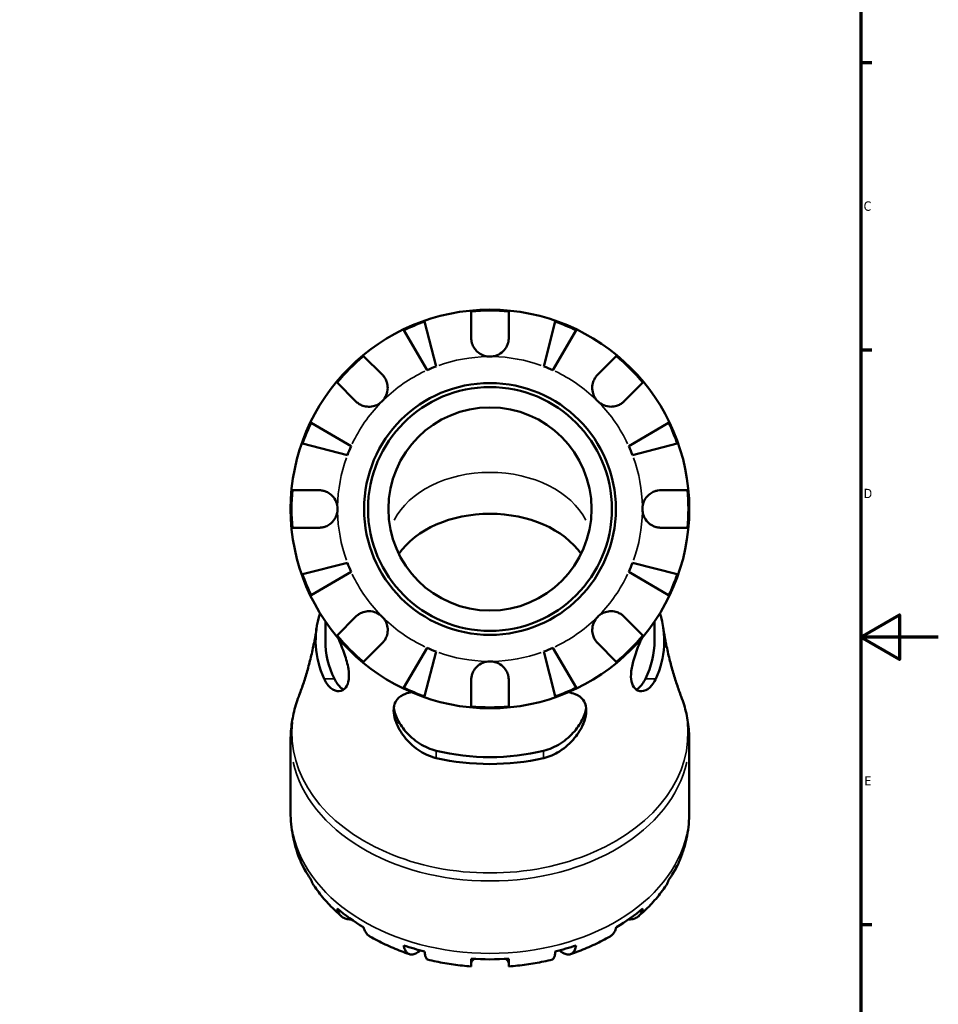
# Model space of a CAD drawing. Header units: millimetres. Extents: x -171 to 957, y -268 to 712.
# Tile 9 of 12: x 604 to 841, y 202 to 457. Entities that reach past the tile are written whole.
import ezdxf

# ---------------------------------------------------------------- set-up
doc = ezdxf.new("R2010")
doc.units = ezdxf.units.MM
for name, color, linetype, lineweight in [('Border (ANSI)', 7, 'Continuous', 70), ('Visible (ANSI)', 7, 'Continuous', 50), ('Visible Narrow (ANSI)', 7, 'Continuous', 35)]:
    doc.layers.add(name, color=color, linetype=linetype, lineweight=lineweight)
doc.styles.add('Note Text (ANSI)', font='tahoma.ttf')

# ---------------------------------------------------------------- blocks, each defined once
blk = doc.blocks.new('Borders Default Border')
at = {"layer": 'Border (ANSI)'}
for p, q in [((821, 445.5), (823.8, 445.5)), ((821, 371.25), (823.8, 371.25)), ((821, 222.75), (823.8, 222.75))]:
    blk.add_line(p, q, dxfattribs=at)
at = {"layer": 'Border (ANSI)', "flags": 128}
for points in [[(20, 20), (20, 574), (821, 574), (821, 20), (20, 20)], [(841, 297), (821, 297), (831, 302.77), (831, 291.23), (821, 297)]]:
    blk.add_lwpolyline(points, dxfattribs=at)
at = {"layer": 'Border (ANSI)', "color": 5, "true_color": 0x0000ff, "char_height": 2.4, "attachment_point": 7, "style": 'Note Text (ANSI)'}
for s, insert in [('C', (821.71, 407.13)), ('D', (821.72, 332.93)), ('E', (821.91, 258.68))]:
    blk.add_mtext(s, dxfattribs=dict(at, insert=insert))

msp = doc.modelspace()

# ---------------------------------------------------------------- linework, layer by layer
at = {"layer": 'Visible (ANSI)'}
for p, q in [((720.31, 374.35), (720.31, 381.15)), ((730.01, 381.15), (730.01, 374.35)), ((708.28, 378.52), (711.27, 366.97)), ((739.06, 366.97), (742.05, 378.52)), ((708.94, 366), (702.88, 376.28)), ((747.44, 376.28), (741.39, 366)), ((692.51, 369.63), (697.32, 364.83)), ((753.01, 364.83), (757.81, 369.63)), ((690.46, 357.97), (685.65, 362.77)), ((764.67, 362.77), (759.86, 357.97)), ((679, 352.41), (689.29, 346.35)), ((761.04, 346.35), (771.32, 352.41)), ((688.32, 344.02), (676.77, 347.01)), ((773.56, 347.01), (762, 344.02)), ((674.14, 334.97), (680.94, 334.97)), ((769.39, 334.97), (776.19, 334.97)), ((680.94, 325.27), (674.14, 325.27)), ((776.19, 325.27), (769.39, 325.27)), ((676.77, 313.24), (688.32, 316.23)), ((762, 316.23), (773.56, 313.24)), ((689.29, 313.9), (679, 307.84)), ((771.32, 307.84), (761.04, 313.9)), ((682.65, 301.06), (682.65, 296.07)), ((685.65, 297.47), (690.46, 302.28)), ((759.86, 302.28), (764.67, 297.47)), ((767.68, 301.06), (767.68, 296.07)), ((697.32, 295.42), (692.51, 290.61)), ((757.81, 290.61), (753.01, 295.42)), ((702.88, 283.97), (708.94, 294.25)), ((711.27, 293.28), (708.28, 281.73)), ((742.05, 281.73), (739.06, 293.28)), ((741.39, 294.25), (747.44, 283.97)), ((720.31, 279.1), (720.31, 285.9)), ((730.01, 285.9), (730.01, 279.1)), ((673.66, 270.42), (673.66, 251.72)), ((776.66, 270.42), (776.66, 251.72)), ((720.31, 211.93), (720.31, 213.93)), ((730.01, 213.93), (730.01, 211.93))]:
    msp.add_line(p, q, dxfattribs=at)
for radius in [51.5, 32.53, 31.5, 26.25]:
    msp.add_circle((725.16, 330.12), radius, dxfattribs=at)
for radius, start, end in [(51.26, 84.5703, 95.4297), (51.26, 109.2332, 115.7668), (51.26, 64.2332, 70.7668), (51.26, 129.5703, 140.4297), (51.26, 39.5703, 50.4297), (39.37, 110.6662, 114.3338), (39.37, 65.6662, 69.3338), (51.26, 154.2332, 160.7668), (51.26, 19.2332, 25.7668), (39.37, 155.6662, 159.3338), (39.37, 20.6662, 24.3338), (51.26, 174.5703, 185.4297), (51.26, 354.5703, 5.4297), (39.37, 200.6662, 204.3338), (39.37, 335.6662, 339.3338), (51.26, 199.2332, 205.7668), (51.26, 334.2332, 340.7668), (51.26, 219.5703, 230.4297), (51.26, 309.5703, 320.4297), (39.37, 245.6662, 249.3338), (39.37, 290.6662, 294.3338), (51.26, 244.2332, 250.7668), (51.26, 289.2332, 295.7668), (51.26, 264.5703, 275.4297)]:
    msp.add_arc((725.16, 330.12), radius, start, end, dxfattribs=at)
for centre, major_axis, start_param, end_param in [((725.16, 310.33), (26.25, 0), 0.457635, 2.683958), ((725.16, 296.07), (-45.04, 0), 6.057609, 6.595976), ((725.16, 296.07), (45.04, 0), 5.970395, 6.508762), ((725.16, 296.07), (-42.52, 0), 0, 0.332072), ((725.16, 296.07), (42.52, 0), 5.951113, 6.283185), ((725.16, 296.07), (-42.52, 0), 1.238724, 1.902868), ((725.16, 296.07), (-45.04, 0), 1.258006, 1.883587), ((725.16, 250.01), (-51.26, 0), 0.335683, 0.449715), ((725.16, 250.01), (51.26, 0), 5.833471, 5.947502), ((725.16, 250.01), (51.26, 0), 3.832224, 4.021757), ((725.16, 250.01), (51.26, 0), 5.40302, 5.592554), ((725.16, 250.01), (51.26, 0), 4.262674, 4.376706), ((725.16, 250.01), (51.26, 0), 5.048072, 5.162104), ((725.16, 250.01), (51.26, 0), 4.617622, 4.807156)]:
    msp.add_ellipse(centre, major_axis=major_axis, ratio=0.707107, start_param=start_param, end_param=end_param, dxfattribs=at)
for points, knots in [([(725.16, 369.5), (724.68, 369.5), (724.2, 369.57), (723.21, 369.88), (722.72, 370.12), (721.88, 370.74), (721.53, 371.1), (720.99, 371.84), (720.79, 372.21), (720.55, 372.84), (720.47, 373.09), (720.37, 373.57), (720.34, 373.79), (720.32, 374.13), (720.31, 374.24), (720.31, 374.35)], [0, 0, 0, 0, 0.1455897, 0.1455897, 0.3093084, 0.3093084, 0.4583051, 0.4583051, 0.5873511, 0.5873511, 0.6677541, 0.6677541, 0.7399915, 0.7399915, 0.7763225, 0.7763225, 0.7763225, 0.7763225]), ([(730.01, 374.35), (730.01, 374.15), (730, 373.94), (729.95, 373.51), (729.9, 373.28), (729.76, 372.77), (729.65, 372.49), (729.28, 371.72), (728.95, 371.26), (728.1, 370.44), (727.59, 370.11), (726.44, 369.63), (725.81, 369.5), (725.16, 369.5)], [-0.7851647, -0.7851647, -0.7851647, -0.7851647, -0.716742, -0.716742, -0.6425931, -0.6425931, -0.5481734, -0.5481734, -0.3758449, -0.3758449, -0.1926592, -0.1926592, 0, 0, 0, 0]), ([(697.32, 364.83), (697.4, 364.74), (697.48, 364.66), (697.76, 364.34), (697.94, 364.08), (698.27, 363.5), (698.41, 363.18), (698.67, 362.36), (698.75, 361.86), (698.73, 360.73), (698.61, 360.12), (698.13, 358.96), (697.77, 358.42), (697.32, 357.97)], [-0.780901, -0.780901, -0.780901, -0.780901, -0.7424964, -0.7424964, -0.6416801, -0.6416801, -0.533088, -0.533088, -0.3772794, -0.3772794, -0.1925034, -0.1925034, 0, 0, 0, 0]), ([(753.01, 357.97), (752.74, 358.23), (752.5, 358.53), (752.09, 359.2), (751.92, 359.57), (751.65, 360.46), (751.57, 360.99), (751.6, 362.02), (751.69, 362.51), (751.96, 363.3), (752.11, 363.61), (752.45, 364.17), (752.64, 364.43), (752.9, 364.71), (752.95, 364.77), (753.01, 364.83)], [0, 0, 0, 0, 0.1137566, 0.1137566, 0.235381, 0.235381, 0.394309, 0.394309, 0.5463069, 0.5463069, 0.6520405, 0.6520405, 0.7538182, 0.7538182, 0.779338, 0.779338, 0.779338, 0.779338]), ([(697.32, 357.97), (697.05, 357.7), (696.75, 357.46), (696.09, 357.05), (695.72, 356.88), (694.82, 356.61), (694.3, 356.53), (693.27, 356.56), (692.77, 356.65), (691.98, 356.92), (691.68, 357.07), (691.11, 357.41), (690.86, 357.6), (690.57, 357.86), (690.52, 357.91), (690.46, 357.97)], [0, 0, 0, 0, 0.1137566, 0.1137566, 0.235381, 0.235381, 0.394309, 0.394309, 0.5463069, 0.5463069, 0.6520405, 0.6520405, 0.7538182, 0.7538182, 0.779338, 0.779338, 0.779338, 0.779338]), ([(759.86, 357.97), (759.78, 357.88), (759.7, 357.8), (759.37, 357.53), (759.12, 357.34), (758.54, 357.01), (758.22, 356.87), (757.4, 356.62), (756.9, 356.54), (755.77, 356.55), (755.16, 356.68), (754, 357.15), (753.46, 357.51), (753.01, 357.97)], [-0.780901, -0.780901, -0.780901, -0.780901, -0.7424964, -0.7424964, -0.6416801, -0.6416801, -0.533088, -0.533088, -0.3772794, -0.3772794, -0.1925034, -0.1925034, 0, 0, 0, 0]), ([(680.94, 334.97), (681.09, 334.97), (681.24, 334.97), (681.68, 334.93), (681.96, 334.87), (682.55, 334.71), (682.86, 334.59), (683.62, 334.2), (684.04, 333.89), (684.84, 333.07), (685.18, 332.56), (685.66, 331.4), (685.79, 330.76), (685.79, 330.12)], [-0.775077, -0.775077, -0.775077, -0.775077, -0.725604, -0.725604, -0.6359426, -0.6359426, -0.5336564, -0.5336564, -0.3753162, -0.3753162, -0.1921678, -0.1921678, 0, 0, 0, 0]), ([(764.54, 330.12), (764.54, 330.56), (764.6, 330.99), (764.84, 331.88), (765.04, 332.31), (765.62, 333.24), (766.05, 333.7), (766.89, 334.3), (767.25, 334.5), (767.91, 334.75), (768.2, 334.83), (768.78, 334.95), (769.07, 334.97), (769.37, 334.97), (769.38, 334.97), (769.39, 334.97)], [-3.3753593, -3.3753593, -3.3753593, -3.3753593, -3.2447206, -3.2447206, -3.1008128, -3.1008128, -2.9131852, -2.9131852, -2.7854081, -2.7854081, -2.6909433, -2.6909433, -2.5942729, -2.5942729, -2.5910823, -2.5910823, -2.5910823, -2.5910823]), ([(685.79, 330.12), (685.79, 329.69), (685.73, 329.26), (685.49, 328.37), (685.29, 327.93), (684.7, 327), (684.27, 326.55), (683.44, 325.95), (683.07, 325.75), (682.41, 325.49), (682.13, 325.41), (681.55, 325.3), (681.26, 325.28), (680.96, 325.27), (680.95, 325.27), (680.94, 325.27)], [-3.3753593, -3.3753593, -3.3753593, -3.3753593, -3.2447206, -3.2447206, -3.1008128, -3.1008128, -2.9131852, -2.9131852, -2.7854081, -2.7854081, -2.6909433, -2.6909433, -2.5942729, -2.5942729, -2.5910823, -2.5910823, -2.5910823, -2.5910823]), ([(769.39, 325.27), (769.24, 325.27), (769.08, 325.28), (768.65, 325.32), (768.37, 325.37), (767.78, 325.54), (767.47, 325.66), (766.71, 326.05), (766.28, 326.36), (765.49, 327.18), (765.15, 327.69), (764.67, 328.85), (764.54, 329.48), (764.54, 330.12)], [-0.775077, -0.775077, -0.775077, -0.775077, -0.725604, -0.725604, -0.6359426, -0.6359426, -0.5336564, -0.5336564, -0.3753162, -0.3753162, -0.1921678, -0.1921678, 0, 0, 0, 0]), ([(690.46, 302.28), (690.54, 302.36), (690.63, 302.44), (690.95, 302.72), (691.21, 302.91), (691.78, 303.23), (692.1, 303.37), (692.92, 303.63), (693.43, 303.71), (694.56, 303.7), (695.17, 303.57), (696.33, 303.09), (696.87, 302.74), (697.32, 302.28)], [-0.780901, -0.780901, -0.780901, -0.780901, -0.7424964, -0.7424964, -0.6416801, -0.6416801, -0.533088, -0.533088, -0.3772794, -0.3772794, -0.1925034, -0.1925034, 0, 0, 0, 0]), ([(753.01, 302.28), (753.27, 302.55), (753.57, 302.79), (754.24, 303.2), (754.61, 303.36), (755.5, 303.64), (756.03, 303.71), (757.06, 303.69), (757.55, 303.6), (758.34, 303.32), (758.65, 303.18), (759.21, 302.84), (759.47, 302.65), (759.75, 302.39), (759.81, 302.34), (759.86, 302.28)], [0, 0, 0, 0, 0.1137566, 0.1137566, 0.235381, 0.235381, 0.394309, 0.394309, 0.5463069, 0.5463069, 0.6520405, 0.6520405, 0.7538182, 0.7538182, 0.779338, 0.779338, 0.779338, 0.779338]), ([(697.32, 302.28), (697.59, 302.01), (697.83, 301.72), (698.24, 301.05), (698.4, 300.68), (698.68, 299.78), (698.75, 299.26), (698.73, 298.23), (698.64, 297.73), (698.36, 296.94), (698.22, 296.64), (697.88, 296.08), (697.69, 295.82), (697.43, 295.53), (697.38, 295.48), (697.32, 295.42)], [0, 0, 0, 0, 0.1137566, 0.1137566, 0.235381, 0.235381, 0.394309, 0.394309, 0.5463069, 0.5463069, 0.6520405, 0.6520405, 0.7538182, 0.7538182, 0.779338, 0.779338, 0.779338, 0.779338]), ([(753.01, 295.42), (752.92, 295.5), (752.84, 295.59), (752.57, 295.91), (752.38, 296.17), (752.05, 296.74), (751.91, 297.06), (751.66, 297.88), (751.58, 298.39), (751.59, 299.52), (751.72, 300.13), (752.19, 301.29), (752.55, 301.83), (753.01, 302.28)], [-0.780901, -0.780901, -0.780901, -0.780901, -0.7424964, -0.7424964, -0.6416801, -0.6416801, -0.533088, -0.533088, -0.3772794, -0.3772794, -0.1925034, -0.1925034, 0, 0, 0, 0]), ([(680.37, 299.44), (680.18, 298.12), (679.95, 296.83), (679.45, 294.28), (679.18, 293.03), (678.59, 290.59), (678.28, 289.4), (677.61, 287.07), (677.26, 285.94), (676.53, 283.76), (676.15, 282.7), (675.76, 281.67)], [0.1057497, 0.1057497, 0.1057497, 0.1057497, 0.1372625, 0.1372625, 0.1687753, 0.1687753, 0.200288, 0.200288, 0.2318008, 0.2318008, 0.2633136, 0.2633136, 0.2633136, 0.2633136]), ([(774.57, 281.67), (774.18, 282.7), (773.8, 283.76), (773.07, 285.94), (772.72, 287.07), (772.05, 289.4), (771.73, 290.59), (771.15, 293.03), (770.87, 294.28), (770.38, 296.83), (770.15, 298.12), (769.95, 299.44)], [2.8782791, 2.8782791, 2.8782791, 2.8782791, 2.9097919, 2.9097919, 2.9413046, 2.9413046, 2.9728174, 2.9728174, 3.0043302, 3.0043302, 3.0358429, 3.0358429, 3.0358429, 3.0358429]), ([(685.97, 296.72), (686.54, 295.39), (687.11, 293.99), (688.03, 291.31), (688.39, 290.03), (688.74, 287.81), (688.78, 286.88), (688.57, 285.21), (688.3, 284.53), (687.47, 283.42), (686.86, 283.1), (685.51, 283), (684.76, 283.26), (683.44, 284.35), (682.87, 285.1), (682.4, 286.08), (682.37, 286.14), (682.34, 286.21), (682.31, 286.27)], [-3.015738, -3.015738, -3.015738, -3.015738, -2.569207, -2.569207, -2.155652, -2.155652, -1.800701, -1.800701, -1.422451, -1.422451, -0.958293, -0.958293, -0.450293, -0.450293, 0, 0, 0, 0.029589, 0.029589, 0.029589, 0.029589]), ([(768.02, 286.27), (767.99, 286.21), (767.96, 286.14), (767.93, 286.08), (767.65, 285.5), (767.33, 285), (766.33, 283.76), (765.58, 283.27), (764.17, 282.96), (763.52, 283.08), (762.52, 283.79), (762.14, 284.3), (761.66, 285.66), (761.56, 286.49), (761.65, 288.46), (761.85, 289.58), (762.54, 292.11), (763.05, 293.53), (763.85, 295.52), (764.1, 296.12), (764.36, 296.72)], [-0.02961, -0.02961, -0.02961, -0.02961, 0, 0, 0, 0.266886, 0.266886, 0.787523, 0.787523, 1.249846, 1.249846, 1.626022, 1.626022, 1.988476, 1.988476, 2.369674, 2.369674, 2.816374, 2.816374, 3.016032, 3.016032, 3.016032, 3.016032]), ([(720.31, 285.9), (720.31, 286.05), (720.32, 286.2), (720.36, 286.64), (720.41, 286.92), (720.58, 287.51), (720.7, 287.82), (721.09, 288.58), (721.4, 289.01), (722.22, 289.8), (722.73, 290.14), (723.89, 290.62), (724.52, 290.75), (725.16, 290.75)], [-0.775077, -0.775077, -0.775077, -0.775077, -0.725604, -0.725604, -0.6359426, -0.6359426, -0.5336564, -0.5336564, -0.3753162, -0.3753162, -0.1921678, -0.1921678, 0, 0, 0, 0]), ([(725.16, 290.75), (725.6, 290.75), (726.03, 290.69), (726.91, 290.45), (727.35, 290.25), (728.28, 289.66), (728.74, 289.24), (729.34, 288.4), (729.54, 288.03), (729.79, 287.38), (729.87, 287.09), (729.98, 286.51), (730.01, 286.22), (730.01, 285.92), (730.01, 285.91), (730.01, 285.9)], [-3.3753593, -3.3753593, -3.3753593, -3.3753593, -3.2447206, -3.2447206, -3.1008128, -3.1008128, -2.9131852, -2.9131852, -2.7854081, -2.7854081, -2.6909433, -2.6909433, -2.5942729, -2.5942729, -2.5910823, -2.5910823, -2.5910823, -2.5910823]), ([(687.3, 283.43), (687.12, 283.54), (686.93, 283.67), (686.09, 284.39), (685.47, 285.25), (684.97, 286.27)], [4.619971, 4.619971, 4.619971, 4.619971, 4.749352, 4.749352, 5.2108602, 5.2108602, 5.2108602, 5.2108602]), ([(765.36, 286.27), (764.85, 285.25), (764.23, 284.39), (763.4, 283.67), (763.21, 283.54), (763.03, 283.43)], [-1.7631088, -1.7631088, -1.7631088, -1.7631088, -1.3016005, -1.3016005, -1.1722196, -1.1722196, -1.1722196, -1.1722196]), ([(711.3, 265.77), (711.19, 265.8), (711.07, 265.83), (709.41, 266.26), (707.92, 266.97), (705.24, 268.83), (704.05, 269.97), (702.14, 272.41), (701.39, 273.71), (700.59, 275.84), (700.38, 276.66), (700.25, 278.11), (700.28, 278.73), (700.55, 279.93), (700.82, 280.47), (701.72, 281.59), (702.45, 282.06), (703.83, 282.55), (704.37, 282.68), (704.95, 282.76)], [-4.122284, -4.122284, -4.122284, -4.122284, -4.085494, -4.085494, -3.595816, -3.595816, -3.10763, -3.10763, -2.646497, -2.646497, -2.346357, -2.346357, -2.092712, -2.092712, -1.805232, -1.805232, -1.394978, -1.394978, -1.164871, -1.164871, -1.164871, -1.164871]), ([(745.38, 282.76), (746.04, 282.67), (746.65, 282.51), (748.05, 281.96), (748.76, 281.47), (749.59, 280.32), (749.83, 279.77), (750.06, 278.56), (750.08, 277.93), (749.9, 276.44), (749.66, 275.58), (748.78, 273.42), (748, 272.13), (745.95, 269.62), (744.62, 268.42), (741.86, 266.7), (740.48, 266.11), (739.04, 265.77), (739.03, 265.77), (739.02, 265.77)], [-3.35962, -3.35962, -3.35962, -3.35962, -3.097886, -3.097886, -2.689376, -2.689376, -2.408858, -2.408858, -2.154577, -2.154577, -1.845495, -1.845495, -1.382801, -1.382801, -0.857679, -0.857679, -0.407423, -0.407423, -0.405033, -0.405033, -0.405033, -0.405033]), ([(673.66, 270.42), (673.66, 271.19), (673.69, 271.96), (673.81, 273.49), (673.89, 274.25), (674.12, 275.77), (674.26, 276.52), (674.6, 278.02), (674.79, 278.76), (675.24, 280.23), (675.49, 280.96), (675.76, 281.67)], [0, 0, 0, 0, 0.0526627, 0.0526627, 0.1053254, 0.1053254, 0.1579881, 0.1579881, 0.2106509, 0.2106509, 0.2633136, 0.2633136, 0.2633136, 0.2633136]), ([(774.57, 281.67), (774.84, 280.96), (775.09, 280.23), (775.53, 278.76), (775.73, 278.02), (776.07, 276.52), (776.21, 275.77), (776.44, 274.25), (776.52, 273.49), (776.63, 271.96), (776.66, 271.19), (776.66, 270.42)], [2.8782791, 2.8782791, 2.8782791, 2.8782791, 2.9309418, 2.9309418, 2.9836045, 2.9836045, 3.0362672, 3.0362672, 3.0889299, 3.0889299, 3.1415927, 3.1415927, 3.1415927, 3.1415927]), ([(711.3, 267.65), (709.85, 268.01), (708.33, 268.66), (705.57, 270.42), (704.33, 271.53), (702.45, 273.71), (701.65, 274.93), (700.83, 276.72), (700.62, 277.32), (700.41, 278.2), (700.35, 278.5), (700.32, 278.79)], [-1.763109, -1.763109, -1.763109, -1.763109, -1.3016, -1.3016, -0.840092, -0.840092, -0.420046, -0.420046, -0.210023, -0.210023, -0.095579, -0.095579, -0.095579, -0.095579]), ([(750.01, 278.79), (749.97, 278.5), (749.92, 278.2), (749.7, 277.32), (749.49, 276.72), (748.68, 274.93), (747.88, 273.71), (746, 271.53), (744.76, 270.42), (742, 268.66), (740.48, 268.01), (739.02, 267.65)], [3.543331, 3.543331, 3.543331, 3.543331, 3.657775, 3.657775, 3.867798, 3.867798, 4.287844, 4.287844, 4.749352, 4.749352, 5.21086, 5.21086, 5.21086, 5.21086]), ([(677.12, 237.16), (676.68, 238.06), (676.27, 238.98), (675.54, 240.86), (675.22, 241.81), (674.66, 243.74), (674.42, 244.72), (674.05, 246.7), (673.9, 247.7), (673.71, 249.71), (673.66, 250.72), (673.66, 251.72)], [5.9469069, 5.9469069, 5.9469069, 5.9469069, 6.0141626, 6.0141626, 6.0814183, 6.0814183, 6.1486739, 6.1486739, 6.2159296, 6.2159296, 6.2831853, 6.2831853, 6.2831853, 6.2831853]), ([(776.66, 251.72), (776.66, 250.72), (776.62, 249.71), (776.42, 247.7), (776.28, 246.7), (775.9, 244.72), (775.67, 243.74), (775.11, 241.81), (774.78, 240.86), (774.05, 238.98), (773.65, 238.06), (773.2, 237.16)], [3.1415927, 3.1415927, 3.1415927, 3.1415927, 3.2088483, 3.2088483, 3.276104, 3.276104, 3.3433597, 3.3433597, 3.4106154, 3.4106154, 3.4778711, 3.4778711, 3.4778711, 3.4778711]), ([(677.91, 235.97), (677.73, 236.18), (677.57, 236.41), (677.16, 237.05), (676.92, 237.55), (676.77, 238.07)], [-0.5617964, -0.5617964, -0.5617964, -0.5617964, -0.4483378, -0.4483378, -0.2300349, -0.2300349, -0.2300349, -0.2300349]), ([(773.56, 238.07), (773.4, 237.55), (773.17, 237.05), (772.76, 236.41), (772.6, 236.18), (772.41, 235.97)], [0.2300349, 0.2300349, 0.2300349, 0.2300349, 0.4483378, 0.4483378, 0.5617964, 0.5617964, 0.5617964, 0.5617964]), ([(679, 234.25), (679.14, 233.76), (679.35, 233.31), (679.61, 232.9), (679.63, 232.87), (679.66, 232.83)], [0.2300349, 0.2300349, 0.2300349, 0.2300349, 0.4483378, 0.4483378, 0.4688049, 0.4688049, 0.4688049, 0.4688049]), ([(770.67, 232.83), (770.69, 232.87), (770.72, 232.9), (770.98, 233.31), (771.19, 233.76), (771.32, 234.25)], [6.7364388, 6.7364388, 6.7364388, 6.7364388, 6.7569058, 6.7569058, 6.9752088, 6.9752088, 6.9752088, 6.9752088]), ([(686.82, 224.87), (686.27, 225.34), (685.74, 225.82), (684.7, 226.81), (684.19, 227.32), (683.21, 228.35), (682.73, 228.89), (681.8, 229.97), (681.35, 230.53), (680.48, 231.66), (680.06, 232.24), (679.66, 232.83)], [5.595701, 5.595701, 5.595701, 5.595701, 5.6435027, 5.6435027, 5.6913045, 5.6913045, 5.7391062, 5.7391062, 5.7869079, 5.7869079, 5.8347097, 5.8347097, 5.8347097, 5.8347097]), ([(770.67, 232.83), (770.27, 232.24), (769.85, 231.66), (768.98, 230.53), (768.53, 229.97), (767.6, 228.89), (767.12, 228.35), (766.13, 227.32), (765.63, 226.81), (764.59, 225.82), (764.05, 225.34), (763.51, 224.87)], [3.5900683, 3.5900683, 3.5900683, 3.5900683, 3.63787, 3.63787, 3.6856718, 3.6856718, 3.7334735, 3.7334735, 3.7812753, 3.7812753, 3.829077, 3.829077, 3.829077, 3.829077]), ([(689.33, 224.09), (689.32, 224.09), (689.31, 224.09), (688.82, 224.07), (688.37, 224.13), (687.62, 224.35), (687.25, 224.53), (686.61, 225.03), (686.34, 225.35), (685.94, 226.04), (685.77, 226.45), (685.65, 226.92)], [6.0849898, 6.0849898, 6.0849898, 6.0849898, 6.0897305, 6.0897305, 6.3151305, 6.3151305, 6.5397196, 6.5397196, 6.7643088, 6.7643088, 6.9824261, 6.9824261, 6.9824261, 6.9824261]), ([(764.67, 226.92), (764.56, 226.45), (764.39, 226.04), (763.99, 225.35), (763.72, 225.03), (763.08, 224.53), (762.71, 224.35), (761.95, 224.13), (761.51, 224.07), (761.01, 224.09), (761, 224.09), (760.99, 224.09)], [0.2300371, 0.2300371, 0.2300371, 0.2300371, 0.4481544, 0.4481544, 0.6727436, 0.6727436, 0.8973328, 0.8973328, 1.1227327, 1.1227327, 1.1274735, 1.1274735, 1.1274735, 1.1274735]), ([(692.51, 222.07), (692.63, 221.6), (692.79, 221.19), (693.19, 220.5), (693.47, 220.18), (693.9, 219.84), (694.02, 219.76), (694.14, 219.69)], [0.2300371, 0.2300371, 0.2300371, 0.2300371, 0.4481544, 0.4481544, 0.6727436, 0.6727436, 0.7512933, 0.7512933, 0.7512933, 0.7512933]), ([(756.19, 219.69), (756.31, 219.76), (756.43, 219.84), (756.86, 220.18), (757.13, 220.5), (757.53, 221.19), (757.7, 221.6), (757.81, 222.07)], [6.46117, 6.46117, 6.46117, 6.46117, 6.5397196, 6.5397196, 6.7643088, 6.7643088, 6.9824261, 6.9824261, 6.9824261, 6.9824261]), ([(704.35, 215.1), (703.63, 215.34), (702.92, 215.6), (701.52, 216.13), (700.82, 216.41), (699.44, 217), (698.76, 217.3), (697.41, 217.94), (696.74, 218.27), (695.43, 218.96), (694.78, 219.32), (694.14, 219.69)], [5.1571739, 5.1571739, 5.1571739, 5.1571739, 5.2054539, 5.2054539, 5.2537339, 5.2537339, 5.302014, 5.302014, 5.350294, 5.350294, 5.398574, 5.398574, 5.398574, 5.398574]), ([(756.19, 219.69), (755.55, 219.32), (754.9, 218.96), (753.58, 218.27), (752.92, 217.94), (751.57, 217.3), (750.89, 217), (749.51, 216.41), (748.81, 216.13), (747.4, 215.6), (746.69, 215.34), (745.98, 215.1)], [4.0262039, 4.0262039, 4.0262039, 4.0262039, 4.074484, 4.074484, 4.122764, 4.122764, 4.171044, 4.171044, 4.2193241, 4.2193241, 4.2676041, 4.2676041, 4.2676041, 4.2676041]), ([(707.22, 216.06), (706.99, 215.88), (706.77, 215.72), (706.22, 215.37), (705.85, 215.19), (705.15, 215.01), (704.83, 214.99), (704.29, 215.1), (704.03, 215.22), (703.57, 215.63), (703.37, 215.91), (703.08, 216.53), (702.96, 216.92), (702.88, 217.37)], [5.725953, 5.725953, 5.725953, 5.725953, 5.857444, 5.857444, 6.082617, 6.082617, 6.30779, 6.30779, 6.532348, 6.532348, 6.756906, 6.756906, 6.975209, 6.975209, 6.975209, 6.975209]), ([(747.44, 217.37), (747.36, 216.92), (747.24, 216.53), (746.95, 215.91), (746.76, 215.63), (746.3, 215.22), (746.03, 215.1), (745.49, 214.99), (745.17, 215.01), (744.48, 215.19), (744.11, 215.37), (743.55, 215.72), (743.33, 215.88), (743.1, 216.06)], [0.230035, 0.230035, 0.230035, 0.230035, 0.448338, 0.448338, 0.672896, 0.672896, 0.897454, 0.897454, 1.122627, 1.122627, 1.3478, 1.3478, 1.479291, 1.479291, 1.479291, 1.479291]), ([(708.28, 215.79), (708.32, 215.35), (708.38, 214.98), (708.52, 214.4), (708.62, 214.15), (708.83, 213.84), (708.94, 213.75), (709.05, 213.72)], [0.2300349, 0.2300349, 0.2300349, 0.2300349, 0.4483378, 0.4483378, 0.6728957, 0.6728957, 0.8629868, 0.8629868, 0.8629868, 0.8629868]), ([(720.31, 211.93), (719.55, 211.99), (718.79, 212.05), (717.27, 212.21), (716.51, 212.31), (715, 212.52), (714.25, 212.64), (712.75, 212.91), (712, 213.05), (710.52, 213.37), (709.78, 213.54), (709.05, 213.72)], [4.8136655, 4.8136655, 4.8136655, 4.8136655, 4.8615971, 4.8615971, 4.9095287, 4.9095287, 4.9574604, 4.9574604, 5.005392, 5.005392, 5.0533236, 5.0533236, 5.0533236, 5.0533236]), ([(721.06, 213.88), (721, 213.83), (720.94, 213.78), (720.74, 213.57), (720.61, 213.42), (720.45, 213.17), (720.4, 213.07), (720.33, 212.87), (720.31, 212.77), (720.31, 212.68), (720.31, 212.68), (720.31, 212.68)], [-1.0668973, -1.0668973, -1.0668973, -1.0668973, -1.0363811, -1.0363811, -0.9464142, -0.9464142, -0.8799137, -0.8799137, -0.8111892, -0.8111892, -0.8091064, -0.8091064, -0.8091064, -0.8091064]), ([(730.01, 212.68), (730.01, 212.76), (730, 212.84), (729.94, 213.03), (729.9, 213.13), (729.76, 213.37), (729.65, 213.5), (729.44, 213.72), (729.36, 213.8), (729.27, 213.88)], [-2.210321, -2.210321, -2.210321, -2.210321, -2.1481249, -2.1481249, -2.0826663, -2.0826663, -1.9995994, -1.9995994, -1.9529154, -1.9529154, -1.9529154, -1.9529154]), ([(741.28, 213.72), (740.55, 213.54), (739.81, 213.37), (738.32, 213.05), (737.58, 212.91), (736.08, 212.64), (735.33, 212.52), (733.82, 212.31), (733.06, 212.21), (731.54, 212.05), (730.78, 211.99), (730.01, 211.93)], [4.3714543, 4.3714543, 4.3714543, 4.3714543, 4.419386, 4.419386, 4.4673176, 4.4673176, 4.5152492, 4.5152492, 4.5631808, 4.5631808, 4.6111125, 4.6111125, 4.6111125, 4.6111125]), ([(741.28, 213.72), (741.39, 213.75), (741.5, 213.84), (741.71, 214.15), (741.81, 214.4), (741.95, 214.98), (742.01, 215.35), (742.05, 215.79)], [6.3422569, 6.3422569, 6.3422569, 6.3422569, 6.532348, 6.532348, 6.7569058, 6.7569058, 6.9752088, 6.9752088, 6.9752088, 6.9752088])]:
    msp.add_open_spline(points, degree=3, knots=knots, dxfattribs=at)
at = {"layer": 'Visible Narrow (ANSI)'}
for p, q in [((684.84, 286.27), (682.44, 286.27)), ((767.89, 286.27), (765.49, 286.27)), ((711.3, 265.87), (711.3, 267.56)), ((739.02, 267.56), (739.02, 265.87))]:
    msp.add_line(p, q, dxfattribs=at)
for radius, start, end in [(39.37, 91.0333, 109.6329), (39.38, 70.3671, 88.9667), (39.37, 115.3671, 133.9667), (39.37, 46.0333, 64.6329), (39.37, 136.0333, 154.6329), (39.37, 25.3671, 43.9667), (39.38, 160.3671, 178.9667), (39.38, 1.0333, 19.6329), (39.37, 181.0333, 199.6329), (39.38, 340.3671, 358.9667), (39.37, 205.3671, 223.9667), (39.37, 316.0333, 334.6329), (39.37, 226.0333, 244.6329), (39.37, 295.3671, 313.9667), (39.38, 250.3671, 268.9667), (39.37, 271.0333, 289.6329)]:
    msp.add_arc((725.16, 330.12), radius, start, end, dxfattribs=at)
for centre, major_axis, start_param, end_param in [((725.16, 321.02), (-26.25, 0), 3.482725, 5.942053), ((725.16, 272.26), (51.17, 0), 3.06169, 6.363088), ((725.16, 270.42), (-51.5, 0), 0.15708, 2.984513), ((725.16, 251.72), (51.5, 0), 3.298672, 6.126106)]:
    msp.add_ellipse(centre, major_axis=major_axis, ratio=0.707107, start_param=start_param, end_param=end_param, dxfattribs=at)

# ---------------------------------------------------------------- block references
msp.add_blockref('Borders Default Border', (0, 0))

doc.saveas('drawing.dxf')
